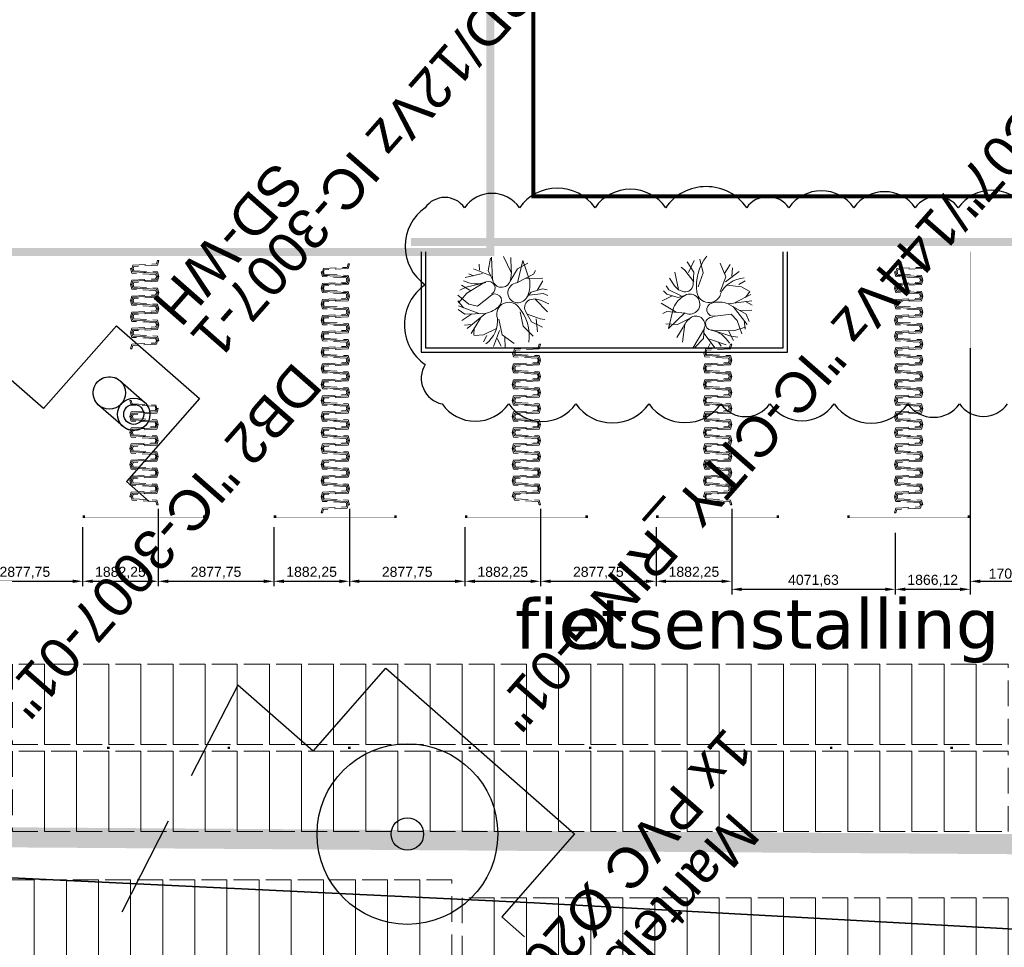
# Model space of a CAD drawing. Header units: millimetres. Extents: x 747415 to 1601423, y -236173 to 551995.
# Tile 159 of 256: x 990048 to 1014566, y -11749 to 11361. Entities that reach past the tile are written whole.
import ezdxf
from ezdxf.enums import TextEntityAlignment as Align
from ezdxf.lldxf.tags import DXFTag

# ---------------------------------------------------------------- set-up
doc = ezdxf.new("R2010")
doc.units = ezdxf.units.MM
doc.header["$LTSCALE"] = 100
doc.header["$MEASUREMENT"] = 0
for name, pattern in [('BORDER', [44.45, 12.7, -6.35, 12.7, -6.35, 0, -6.35]), ('BORDER2', [22.225, 6.35, -3.175, 6.35, -3.175, 0, -3.175]), ('BORDERX2', [88.9, 25.4, -12.7, 25.4, -12.7, 0, -12.7]), ('DASHED', [19.05, 12.7, -6.35]), ('DASHED2', [9.525, 6.35, -3.175])]:
    doc.linetypes.add(name, pattern=pattern)
doc.layers.get('0').update_dxf_attribs({"linetype": 'CONTINUOUS', "lineweight": 0})
doc.layers.get('DEFPOINTS').update_dxf_attribs({"color": 6, "linetype": 'CONTINUOUS', "lineweight": 0})
for name, color, linetype, lineweight in [('00--F-IL-PERCEELDEF', 30, 'BORDER', 0), ('T--A9032_HEKWERKEN', 8, 'CONTINUOUS', 0), ('T--L9020_GEBOUWEN', 252, 'CONTINUOUS', 0), ('T--L9032_HEKWERKEN', 7, 'CONTINUOUS', 0), ('T--L9042_BOMEN', 84, 'CONTINUOUS', 0), ('T--L9052_Hemelwaterafvoer', 130, 'HEMELWATER_AFVOER', 0), ('T--L9071_TERREINMEUBILAIR_Fietsrek', 8, 'DASHED2', 0)]:
    doc.layers.add(name, color=color, linetype=linetype, lineweight=lineweight)
for name, color, linetype in [('T--L9000_PERCELEN', 4, 'BORDERX2'), ('T--L9041_PARKEERPLAATS', 8, 'DASHED2'), ('T--L9041_VERHARDING_Wegen', 7, 'CONTINUOUS'), ('T--L9052_Ductjoint', 6, 'CONTINUOUS'), ('T--L9064_Glasvezel', 54, 'CONTINUOUS'), ('T--M9041_VERHARDING', 244, 'CONTINUOUS'), ('T--T90--_TERREIN', 7, 'BORDER2'), ('T--T9041_PARKEERPLAATS', 8, 'DASHED2')]:
    doc.layers.add(name, color=color, linetype=linetype)
doc.styles.get("Standard").update_dxf_attribs({"font": 'arial.ttf'})
doc.styles.add('vddonk Arial', font='arial.ttf')
tags = doc.linetypes.add('HEMELWATER_AFVOER', pattern='A,12.7,-5.08,["HWA",Standard,S=2.54,R=0,X=-2.54,Y=-1.27],-7.62', length=25.4).pattern_tags.tags
tags[6] = DXFTag(74, 10)
doc.dimstyles.new('Gebr vd Donk', dxfattribs={"dimtxt": 1.5, "dimasz": 1.5, "dimexe": 0, "dimexo": 0, "dimgap": 0.3, "dimtad": 1, "dimdec": 1, "dimzin": 0, "dimdsep": 46, "dimtxsty": 'vddonk Arial', "dimcen": 0.1, "dimclrd": 6, "dimclre": 6, "dimclrt": 6, "dimadec": 0, "dimazin": 0, "dimtfac": 1, "dimtdec": 1, "dimtmove": 0, "dimatfit": 0, "dimfxl": 1, "dimtolj": 1, "dimtzin": 0, "dimlwd": 18, "dimlwe": 18, "dimarcsym": 0})
doc.dimstyles.new('ISO-250', dxfattribs={"dimscale": 100, "dimtxt": 2.5, "dimasz": 2.5, "dimexe": 1.25, "dimexo": 5, "dimtad": 1, "dimtxsty": 'Standard', "dimcen": 2.5, "dimadec": 0, "dimazin": 0, "dimtfac": 1, "dimtmove": 0, "dimatfit": 3, "dimfxl": 1, "dimarcsym": 0})

# ---------------------------------------------------------------- blocks, each defined once
blk = doc.blocks.new('FMEBLOCK6')
at = {"layer": 'T--L9000_PERCELEN', "flags": 128}
blk.add_lwpolyline([(-222.195065, 94.921288), (-251.620115, 100.616588), (-297.543065, 109.524512), (-337.647015, 117.167537), (-330.464115, 154.579588), (-318.094025, 152.154437), (-273.823165, 143.747337), (-224.196065, 134.337287), (-208.583205, 131.452587), (-197.439015, 136.971413), (-186.556105, 142.270537), (-136.598035, 132.414587), (-119.415195, 113.922413), (-36.125985, 98.003588), (6.067975, 90.023538), (53.291805, 80.914438), (90.404835, 73.913287), (122.112865, 67.765588), (143.704805, 62.535362), (157.446845, 57.366563), (171.935005, 49.926337), (182.331925, 44.522562), (208.965925, 23.814537), (210.678965, 5.367537), (247.852945, -33.029587), (282.048885, -68.514712), (337.647015, -125.749487), (325.535905, -138.670512), (317.706935, -146.918688), (308.433795, -152.464488), (305.025885, -154.579588), (288.721875, -133.669412), (269.087925, -109.047413), (260.568955, -98.204437), (159.362975, 17.296337), (157.498825, 19.424438), (149.484015, 23.044288), (139.909805, 26.793487), (135.052895, 26.028438), (133.477855, 26.594587), (99.043865, 33.291537), (-0.134205, 52.487337), (-43.354195, 60.693588), (-58.920135, 63.604288), (-60.972195, 63.930587), (-126.040115, 76.402462), (-180.772065, 86.816438), (-219.337085, 94.368462)], close=True, dxfattribs=at)
blk = doc.blocks.new('FMEBLOCK10')
at = {"layer": 'T--L9000_PERCELEN', "flags": 128}
blk.add_lwpolyline([(-144.82893, 14.817888), (-145.02397, 15.050913), (-145.20705, 15.294013), (-145.37702, 15.545888), (-145.53411, 15.805888), (-145.67694, 16.074013), (-145.80712, 16.348963), (-145.92304, 16.630088), (-146.02401, 16.917063), (-146.11095, 17.207938), (-146.18294, 17.503038), (-146.23906, 17.802038), (-146.28092, 18.102988), (-146.30714, 18.405888), (-146.31795, 18.710088), (-146.31404, 19.012988), (-146.29403, 19.316863), (-146.25907, 19.619113), (-146.20801, 19.918113), (-146.142, 20.214838), (-146.06196, 20.507988), (-145.96605, 20.796913), (-145.85703, 21.079988), (-145.73306, 21.357863), (-145.59506, 21.628913), (-145.44303, 21.891838), (-145.27904, 22.147938), (-145.10102, 22.394938), (-144.91196, 22.631863), (-144.71002, 22.860013), (-144.49704, 23.077113), (-144.27394, 23.283813), (-138.30613, 28.697013), (-116.62012, 47.487863), (-60.22895, 97.082863), (-54.67905, 96.186838), (-37.62294, 111.871013), (-29.08511, 118.037888), (-23.65504, 118.892963), (-18.79813, 119.658013), (-9.22392, 115.908813), (-1.20911, 112.288963), (0.65504, 110.160863), (101.86102, -5.339912), (110.37999, -16.182887), (130.01394, -40.804887), (146.31795, -61.715062), (145.31699, -62.344912), (128.53504, -71.838162), (109.77095, -81.221887), (96.853, -87.145012), (86.75508, -91.497087), (65.77494, -99.458937), (35.85286, -109.074062), (-3.25703, -117.914062), (-11.3781, -119.658012), (-17.09406, -117.515937), (-48.71308, -83.590162), (-53.87704, -83.911912), (-58.06511, -84.172887)], close=True, dxfattribs=at)
blk = doc.blocks.new('boom15')
for p, q in [((-527, 1919), (-502, 2147)), ((-297, 1976), (-228, 2217)), ((-130, 1313), (-297, 1976)), ((33, 1616), (578, 2305)), ((36, 1887), (179, 2324)), ((803, 1277), (976, 1988)), ((976, 1988), (974, 2222)), ((1174, 1580), (1359, 2157)), ((-933, 989), (-1054, 1855)), ((-414, 1658), (-921, 1885)), ((-299, 1379), (-527, 1919)), ((6, 1614), (36, 1887)), ((103, 1333), (6, 1614)), ((691, 1213), (1174, 1580)), ((994, 1781), (1631, 1936)), ((1443, 1197), (1872, 1759)), ((-837, 1233), (-1799, 760)), ((-1355, 546), (-1704, 1021)), ((-1202, 1372), (-1390, 1455)), ((-665, 606), (-1202, 1372)), ((-20, 1187), (-299, 1379)), ((742, 946), (1443, 1197)), ((-1799, 760), (-667, 633)), ((-707, 259), (-1355, 546)), ((2008, 208), (2349, 852)), ((-1284, 245), (-1881, 157)), ((-1106, 279), (-1876, -213)), ((1245, -58), (2008, 208)), ((1796, 54), (2626, -145)), ((2095, 351), (2621, 433)), ((2217, -9), (2566, 238)), ((1719, -107), (2116, -713)), ((-657, -622), (-1779, -801)), ((-1067, -892), (-1721, -850)), ((-853, -756), (-1075, -1625)), ((-633, -583), (-1067, -892)), ((-486, -923), (-122, -1876)), ((157, -632), (740, -1195)), ((1052, -743), (1910, -1563)), ((1052, -743), (1213, -1759)), ((1307, -974), (2124, -1327)), ((2116, -713), (2199, -1149)), ((2128, -541), (2464, -665)), ((-1057, -1316), (-1349, -1378)), ((-909, -1150), (-602, -1972)), ((-429, -1053), (170, -1805)), ((740, -1195), (687, -1624)), ((1095, -1029), (849, -2134)), ((1156, -1412), (1548, -1865)), ((1683, -1347), (1760, -1711)), ((1835, -1217), (2202, -1185)), ((-736, -1577), (-805, -1818)), ((17, -1611), (-201, -2109)), ((-122, -1876), (66, -2167)), ((170, -1805), (687, -2148)), ((687, -1624), (324, -2225)), ((916, -1875), (602, -2201)), ((1213, -1759), (1028, -2119))]:
    blk.add_line(p, q)
for centre, radius, start, end in [((2202, -720), 2299, 90.1584, 137.766), ((-489, -88), 1366, 69.1371, 104.7771), ((-180, 722), 499, 193.4334, 69.1371), ((447, 1547), 405, 211.8517, 304.0727), ((951, 416), 610, 137.766, 290.4277), ((-972, -1088), 1373, 78.8774, 104.2894), ((-793, -182), 450, 291.1226, 78.8774), ((-228, -761), 329, 37.3129, 210.0334), ((357, -363), 335, 54.2855, 233.3427), ((-276, -1244), 1420, 20.6569, 54.2855), ((1523, -1479), 1386, 42.6086, 104.3272), ((-1617, -1563), 1275, 338.1185, 30.0334)]:
    blk.add_arc(centre, radius, start, end)
blk = doc.blocks.new('90_PARKEERPL_BROMFIETS_0800x2000')
at = {"layer": 'T--L9041_PARKEERPLAATS', "lineweight": 0}
blk.add_lwpolyline([(-400, -1000), (400, -1000), (400, 1000), (-400, 1000)], close=True, dxfattribs=at)
at = {"layer": 'T--T9041_PARKEERPLAATS', "linetype": 'Continuous', "lineweight": 0, "flags": 12}
blk.add_attdef('T--T9041_PARKEERPL_FIETS', text='', height=500, dxfattribs=at).set_placement((0, 0), align=Align.MIDDLE_CENTER)
blk = doc.blocks.new('*U325')
at = {"layer": 'T--L9071_TERREINMEUBILAIR_Fietsrek'}
blk.add_blockref('90_PARKEERPL_BROMFIETS_0800x2000', (0, 0), dxfattribs=at)
blk = doc.blocks.new('*U326')
at = {"layer": 'T--L9071_TERREINMEUBILAIR_Fietsrek', "color": 0, "linetype": 'ByBlock', "lineweight": -2, "transparency": 16777216}
for p in [(8000, 0), (8800, 0), (9600, 0), (10400, 0), (11200, 0), (12000, 0), (12800, 0), (13600, 0), (14400, 0), (15200, 0), (16000, 0), (16800, 0), (17600, 0), (18400, 0), (19200, 0), (20000, 0), (20800, 0), (21600, 0), (22400, 0), (23200, 0), (24000, 0), (24800, 0), (25600, 0), (26400, 0), (27200, 0), (28000, 0), (28800, 0), (29600, 0), (30400, 0), (31200, 0), (32000, 0)]:
    blk.add_blockref('*U325', p, dxfattribs=at)
blk = doc.blocks.new('*U327')
at = {"layer": 'T--L9071_TERREINMEUBILAIR_Fietsrek'}
blk.add_blockref('90_PARKEERPL_BROMFIETS_0800x2000', (0, 0), dxfattribs=at)
blk = doc.blocks.new('*U328')
at = {"layer": 'T--L9071_TERREINMEUBILAIR_Fietsrek', "color": 0, "linetype": 'ByBlock', "lineweight": -2, "transparency": 16777216}
for p in [(0, 0), (800, 0), (1600, 0), (2400, 0), (3200, 0), (4000, 0), (4800, 0), (5600, 0), (6400, 0), (7200, 0), (8000, 0), (8800, 0), (9600, 0), (10400, 0), (11200, 0), (12000, 0), (12800, 0), (13600, 0), (14400, 0), (15200, 0), (16000, 0), (16800, 0), (17600, 0), (18400, 0), (19200, 0), (20000, 0), (20800, 0)]:
    blk.add_blockref('*U327', p, dxfattribs=at)
blk = doc.blocks.new('*U329')
at = {"layer": 'T--L9071_TERREINMEUBILAIR_Fietsrek'}
blk.add_blockref('90_PARKEERPL_BROMFIETS_0800x2000', (0, 0), dxfattribs=at)
blk = doc.blocks.new('*U330')
at = {"layer": 'T--L9071_TERREINMEUBILAIR_Fietsrek', "color": 0, "linetype": 'ByBlock', "lineweight": -2, "transparency": 16777216}
for p in [(0, 0), (800, 0), (1600, 0), (2400, 0), (3200, 0), (4000, 0), (4800, 0), (5600, 0), (6400, 0), (7200, 0), (8000, 0), (8800, 0), (9600, 0), (10400, 0), (11200, 0), (12000, 0), (12800, 0), (13600, 0), (14400, 0), (15200, 0), (16000, 0), (16800, 0), (17600, 0), (18400, 0), (19200, 0), (20000, 0), (20800, 0), (21600, 0), (22400, 0), (23200, 0), (24000, 0), (24800, 0), (25600, 0), (26400, 0), (27200, 0), (28000, 0), (28800, 0), (29600, 0), (30400, 0), (31200, 0), (32000, 0)]:
    blk.add_blockref('*U329', p, dxfattribs=at)
blk = doc.blocks.new('90_PARKEERPL_FIETS_0800x1500')
at = {"layer": 'T--L9071_TERREINMEUBILAIR_Fietsrek', "ltscale": 0.5}
blk.add_lwpolyline([(672, -200), (640, -200), (615, -115), (25, -85), (0, 0), (25, 85), (615, 115), (640, 200), (672, 200), (638, 85), (48, 55), (31, 0), (48, -55), (638, -85)], close=True, dxfattribs=at)
blk = doc.blocks.new('*U340')
at = {"layer": 'T--L9071_TERREINMEUBILAIR_Fietsrek', "ltscale": 0.5}
blk.add_blockref('90_PARKEERPL_FIETS_0800x1500', (-925, 0, 0), dxfattribs=at)
blk = doc.blocks.new('*U341')
at = {"layer": 'T--L9071_TERREINMEUBILAIR_Fietsrek', "color": 0, "linetype": 'ByBlock', "lineweight": -2, "transparency": 16777216}
for p in [(0, 2000), (0, 1600), (0, 1200), (0, 800), (0, 400), (0, 0)]:
    blk.add_blockref('*U340', p, dxfattribs=at)
blk = doc.blocks.new('*U342')
at = {"layer": 'T--L9071_TERREINMEUBILAIR_Fietsrek', "ltscale": 0.5}
blk.add_blockref('90_PARKEERPL_FIETS_0800x1500', (-925, 0, 0), dxfattribs=at)
blk = doc.blocks.new('*U339')
at = {"layer": 'T--L9071_TERREINMEUBILAIR_Fietsrek', "color": 0, "linetype": 'ByBlock', "lineweight": -2, "transparency": 16777216}
for p in [(0, 1600), (0, 1200), (0, 800), (0, 400), (0, 0)]:
    blk.add_blockref('*U342', p, dxfattribs=at)
blk = doc.blocks.new('*U343')
at = {"layer": 'T--L9071_TERREINMEUBILAIR_Fietsrek', "ltscale": 0.5}
blk.add_blockref('90_PARKEERPL_FIETS_0800x1500', (-925, 0, 0), dxfattribs=at)
blk = doc.blocks.new('*U344')
at = {"layer": 'T--L9071_TERREINMEUBILAIR_Fietsrek', "color": 0, "linetype": 'ByBlock', "lineweight": -2, "transparency": 16777216}
for p in [(0, 1600), (0, 1200), (0, 800), (0, 400), (0, 0)]:
    blk.add_blockref('*U343', p, dxfattribs=at)
blk = doc.blocks.new('*U346')
at = {"layer": 'T--L9071_TERREINMEUBILAIR_Fietsrek', "ltscale": 0.5}
blk.add_blockref('90_PARKEERPL_FIETS_0800x1500', (-925, 0, 0), dxfattribs=at)
blk = doc.blocks.new('*U345')
at = {"layer": 'T--L9071_TERREINMEUBILAIR_Fietsrek', "color": 0, "linetype": 'ByBlock', "lineweight": -2, "transparency": 16777216}
for p in [(0, 2000), (0, 1600), (0, 1200), (0, 800), (0, 400), (0, 0)]:
    blk.add_blockref('*U346', p, dxfattribs=at)
blk = doc.blocks.new('*U350')
at = {"layer": 'T--L9071_TERREINMEUBILAIR_Fietsrek', "ltscale": 0.5}
blk.add_blockref('90_PARKEERPL_FIETS_0800x1500', (-925, 0, 0), dxfattribs=at)
blk = doc.blocks.new('*U351')
at = {"layer": 'T--L9071_TERREINMEUBILAIR_Fietsrek', "color": 0, "linetype": 'ByBlock', "lineweight": -2, "transparency": 16777216}
for p in [(0, 3600), (0, 3200), (0, 2800), (0, 2400), (0, 2000), (0, 1600), (0, 1200), (0, 800), (0, 400), (0, 0)]:
    blk.add_blockref('*U350', p, dxfattribs=at)
blk = doc.blocks.new('*U352')
at = {"layer": 'T--L9071_TERREINMEUBILAIR_Fietsrek', "ltscale": 0.5}
blk.add_blockref('90_PARKEERPL_FIETS_0800x1500', (-925, 0, 0), dxfattribs=at)
blk = doc.blocks.new('*U349')
at = {"layer": 'T--L9071_TERREINMEUBILAIR_Fietsrek', "color": 0, "linetype": 'ByBlock', "lineweight": -2, "transparency": 16777216}
for p in [(0, 3200), (0, 2800), (0, 2400), (0, 2000), (0, 1600), (0, 1200), (0, 800), (0, 400), (0, 0)]:
    blk.add_blockref('*U352', p, dxfattribs=at)
blk = doc.blocks.new('*U357')
at = {"layer": 'T--L9071_TERREINMEUBILAIR_Fietsrek', "ltscale": 0.5}
blk.add_blockref('90_PARKEERPL_FIETS_0800x1500', (-925, 0, 0), dxfattribs=at)
blk = doc.blocks.new('*U358')
at = {"layer": 'T--L9071_TERREINMEUBILAIR_Fietsrek', "color": 0, "linetype": 'ByBlock', "lineweight": -2, "transparency": 16777216}
for p in [(0, 5600), (0, 5200), (0, 4800), (0, 4400), (0, 4000), (0, 3600), (0, 3200), (0, 2800), (0, 2400), (0, 2000), (0, 1600), (0, 1200), (0, 800), (0, 400), (0, 0)]:
    blk.add_blockref('*U357', p, dxfattribs=at)
blk = doc.blocks.new('*U359')
at = {"layer": 'T--L9071_TERREINMEUBILAIR_Fietsrek', "ltscale": 0.5}
blk.add_blockref('90_PARKEERPL_FIETS_0800x1500', (-925, 0, 0), dxfattribs=at)
blk = doc.blocks.new('*U360')
at = {"layer": 'T--L9071_TERREINMEUBILAIR_Fietsrek', "color": 0, "linetype": 'ByBlock', "lineweight": -2, "transparency": 16777216}
for p in [(0, 5600), (0, 5200), (0, 4800), (0, 4400), (0, 4000), (0, 3600), (0, 3200), (0, 2800), (0, 2400), (0, 2000), (0, 1600), (0, 1200), (0, 800), (0, 400), (0, 0)]:
    blk.add_blockref('*U359', p, dxfattribs=at)
blk = doc.blocks.new('*U364')
at = {"layer": 'T--L9071_TERREINMEUBILAIR_Fietsrek', "ltscale": 0.5}
blk.add_blockref('90_PARKEERPL_FIETS_0800x1500', (-925, 0, 0), dxfattribs=at)
blk = doc.blocks.new('*U365')
at = {"layer": 'T--L9071_TERREINMEUBILAIR_Fietsrek', "color": 0, "linetype": 'ByBlock', "lineweight": -2, "transparency": 16777216}
for p in [(0, 3600), (0, 3200), (0, 2800), (0, 2400), (0, 2000), (0, 1600), (0, 1200), (0, 800), (0, 400), (0, 0)]:
    blk.add_blockref('*U364', p, dxfattribs=at)
blk = doc.blocks.new('*U366')
at = {"layer": 'T--L9071_TERREINMEUBILAIR_Fietsrek', "ltscale": 0.5}
blk.add_blockref('90_PARKEERPL_FIETS_0800x1500', (-925, 0, 0), dxfattribs=at)
blk = doc.blocks.new('*U363')
at = {"layer": 'T--L9071_TERREINMEUBILAIR_Fietsrek', "color": 0, "linetype": 'ByBlock', "lineweight": -2, "transparency": 16777216}
for p in [(0, 3200), (0, 2800), (0, 2400), (0, 2000), (0, 1600), (0, 1200), (0, 800), (0, 400), (0, 0)]:
    blk.add_blockref('*U366', p, dxfattribs=at)
blk = doc.blocks.new('*U367')
at = {"layer": 'T--L9071_TERREINMEUBILAIR_Fietsrek', "ltscale": 0.5}
blk.add_blockref('90_PARKEERPL_FIETS_0800x1500', (-925, 0, 0), dxfattribs=at)
blk = doc.blocks.new('*U368')
at = {"layer": 'T--L9071_TERREINMEUBILAIR_Fietsrek', "color": 0, "linetype": 'ByBlock', "lineweight": -2, "transparency": 16777216}
for p in [(0, 5600), (0, 5200), (0, 4800), (0, 4400), (0, 4000), (0, 3600), (0, 3200), (0, 2800), (0, 2400), (0, 2000), (0, 1600), (0, 1200), (0, 800), (0, 400), (0, 0)]:
    blk.add_blockref('*U367', p, dxfattribs=at)
blk = doc.blocks.new('*U369')
at = {"layer": 'T--L9071_TERREINMEUBILAIR_Fietsrek', "ltscale": 0.5}
blk.add_blockref('90_PARKEERPL_FIETS_0800x1500', (-925, 0, 0), dxfattribs=at)
blk = doc.blocks.new('*U370')
at = {"layer": 'T--L9071_TERREINMEUBILAIR_Fietsrek', "color": 0, "linetype": 'ByBlock', "lineweight": -2, "transparency": 16777216}
for p in [(0, 5600), (0, 5200), (0, 4800), (0, 4400), (0, 4000), (0, 3600), (0, 3200), (0, 2800), (0, 2400), (0, 2000), (0, 1600), (0, 1200), (0, 800), (0, 400), (0, 0)]:
    blk.add_blockref('*U369', p, dxfattribs=at)
blk = doc.blocks.new('*D411')
at = {"layer": 'DEFPOINTS', "color": 0, "transparency": 16777216}
for p in [(988738, -324), (991616, -778), (991616, -2630)]:
    blk.add_point(p, dxfattribs=at)
at = {"layer": 'T--M9041_VERHARDING', "color": 0, "lineweight": -2, "transparency": 16777216}
for p, q in [((988738, -824), (988738, -2755)), ((991616, -1278), (991616, -2755)), ((988988, -2630), (991366, -2630))]:
    blk.add_line(p, q, dxfattribs=at)
at = {"layer": 'T--M9041_VERHARDING', "color": 0, "transparency": 16777216}
for points in [[(988988, -2588), (988988, -2672), (988738, -2630)], [(991366, -2588), (991366, -2672), (991616, -2630)]]:
    blk.add_solid(points, dxfattribs=at)
at = {"layer": 'T--M9041_VERHARDING', "color": 0, "transparency": 16777216, "insert": (990177, -2417), "char_height": 250, "attachment_point": 5}
blk.add_mtext('2877,75', dxfattribs=at)
blk = doc.blocks.new('*D412')
at = {"layer": 'DEFPOINTS', "color": 0, "transparency": 16777216}
for p in [(993498, -324), (991616, -778), (993498, -2630)]:
    blk.add_point(p, dxfattribs=at)
at = {"layer": 'T--M9041_VERHARDING', "color": 0, "lineweight": -2, "transparency": 16777216}
for p, q in [((993498, -824), (993498, -2755)), ((991616, -1278), (991616, -2755)), ((991866, -2630), (993248, -2630))]:
    blk.add_line(p, q, dxfattribs=at)
at = {"layer": 'T--M9041_VERHARDING', "color": 0, "transparency": 16777216}
for points in [[(991866, -2588), (991866, -2672), (991616, -2630)], [(993248, -2588), (993248, -2672), (993498, -2630)]]:
    blk.add_solid(points, dxfattribs=at)
at = {"layer": 'T--M9041_VERHARDING', "color": 0, "transparency": 16777216, "insert": (992557, -2417), "char_height": 250, "attachment_point": 5}
blk.add_mtext('1882,25', dxfattribs=at)
blk = doc.blocks.new('*D413')
at = {"layer": 'DEFPOINTS', "color": 0, "transparency": 16777216}
for p in [(993498, -324), (996376, -778), (996376, -2630)]:
    blk.add_point(p, dxfattribs=at)
at = {"layer": 'T--M9041_VERHARDING', "color": 0, "lineweight": -2, "transparency": 16777216}
for p, q in [((993498, -824), (993498, -2755)), ((996376, -1278), (996376, -2755)), ((993748, -2630), (996126, -2630))]:
    blk.add_line(p, q, dxfattribs=at)
at = {"layer": 'T--M9041_VERHARDING', "color": 0, "transparency": 16777216}
for points in [[(993748, -2588), (993748, -2672), (993498, -2630)], [(996126, -2588), (996126, -2672), (996376, -2630)]]:
    blk.add_solid(points, dxfattribs=at)
at = {"layer": 'T--M9041_VERHARDING', "color": 0, "transparency": 16777216, "insert": (994937, -2417), "char_height": 250, "attachment_point": 5}
blk.add_mtext('2877,75', dxfattribs=at)
blk = doc.blocks.new('*D414')
at = {"layer": 'DEFPOINTS', "color": 0, "transparency": 16777216}
for p in [(998258, -324), (996376, -778), (998258, -2630)]:
    blk.add_point(p, dxfattribs=at)
at = {"layer": 'T--M9041_VERHARDING', "color": 0, "lineweight": -2, "transparency": 16777216}
for p, q in [((998258, -824), (998258, -2755)), ((996376, -1278), (996376, -2755)), ((996626, -2630), (998008, -2630))]:
    blk.add_line(p, q, dxfattribs=at)
at = {"layer": 'T--M9041_VERHARDING', "color": 0, "transparency": 16777216}
for points in [[(996626, -2588), (996626, -2672), (996376, -2630)], [(998008, -2588), (998008, -2672), (998258, -2630)]]:
    blk.add_solid(points, dxfattribs=at)
at = {"layer": 'T--M9041_VERHARDING', "color": 0, "transparency": 16777216, "insert": (997317, -2417), "char_height": 250, "attachment_point": 5}
blk.add_mtext('1882,25', dxfattribs=at)
blk = doc.blocks.new('*D415')
at = {"layer": 'DEFPOINTS', "color": 0, "transparency": 16777216}
for p in [(998258, -324), (1001136, -778), (1001136, -2630)]:
    blk.add_point(p, dxfattribs=at)
at = {"layer": 'T--M9041_VERHARDING', "color": 0, "lineweight": -2, "transparency": 16777216}
for p, q in [((998258, -824), (998258, -2755)), ((1001136, -1278), (1001136, -2755)), ((998508, -2630), (1000886, -2630))]:
    blk.add_line(p, q, dxfattribs=at)
at = {"layer": 'T--M9041_VERHARDING', "color": 0, "transparency": 16777216}
for points in [[(998508, -2588), (998508, -2672), (998258, -2630)], [(1000886, -2588), (1000886, -2672), (1001136, -2630)]]:
    blk.add_solid(points, dxfattribs=at)
at = {"layer": 'T--M9041_VERHARDING', "color": 0, "transparency": 16777216, "insert": (999697, -2417), "char_height": 250, "attachment_point": 5}
blk.add_mtext('2877,75', dxfattribs=at)
blk = doc.blocks.new('*D416')
at = {"layer": 'DEFPOINTS', "color": 0, "transparency": 16777216}
for p in [(1003018, -324), (1001136, -778), (1003018, -2630)]:
    blk.add_point(p, dxfattribs=at)
at = {"layer": 'T--M9041_VERHARDING', "color": 0, "lineweight": -2, "transparency": 16777216}
for p, q in [((1003018, -824), (1003018, -2755)), ((1001136, -1278), (1001136, -2755)), ((1001386, -2630), (1002768, -2630))]:
    blk.add_line(p, q, dxfattribs=at)
at = {"layer": 'T--M9041_VERHARDING', "color": 0, "transparency": 16777216}
for points in [[(1001386, -2588), (1001386, -2672), (1001136, -2630)], [(1002768, -2588), (1002768, -2672), (1003018, -2630)]]:
    blk.add_solid(points, dxfattribs=at)
at = {"layer": 'T--M9041_VERHARDING', "color": 0, "transparency": 16777216, "insert": (1002077, -2417), "char_height": 250, "attachment_point": 5}
blk.add_mtext('1882,25', dxfattribs=at)
blk = doc.blocks.new('*D417')
at = {"layer": 'DEFPOINTS', "color": 0, "transparency": 16777216}
for p in [(1003018, -324), (1005896, -778), (1005896, -2630)]:
    blk.add_point(p, dxfattribs=at)
at = {"layer": 'T--M9041_VERHARDING', "color": 0, "lineweight": -2, "transparency": 16777216}
for p, q in [((1003018, -824), (1003018, -2755)), ((1005896, -1278), (1005896, -2755)), ((1003268, -2630), (1005646, -2630))]:
    blk.add_line(p, q, dxfattribs=at)
at = {"layer": 'T--M9041_VERHARDING', "color": 0, "transparency": 16777216}
for points in [[(1003268, -2588), (1003268, -2672), (1003018, -2630)], [(1005646, -2588), (1005646, -2672), (1005896, -2630)]]:
    blk.add_solid(points, dxfattribs=at)
at = {"layer": 'T--M9041_VERHARDING', "color": 0, "transparency": 16777216, "insert": (1004457, -2417), "char_height": 250, "attachment_point": 5}
blk.add_mtext('2877,75', dxfattribs=at)
blk = doc.blocks.new('*D418')
at = {"layer": 'DEFPOINTS', "color": 0, "transparency": 16777216}
for p in [(1007778, -324), (1005896, -778), (1007778, -2630)]:
    blk.add_point(p, dxfattribs=at)
at = {"layer": 'T--M9041_VERHARDING', "color": 0, "lineweight": -2, "transparency": 16777216}
for p, q in [((1007778, -824), (1007778, -2755)), ((1005896, -1278), (1005896, -2755)), ((1006146, -2630), (1007528, -2630))]:
    blk.add_line(p, q, dxfattribs=at)
at = {"layer": 'T--M9041_VERHARDING', "color": 0, "transparency": 16777216}
for points in [[(1006146, -2588), (1006146, -2672), (1005896, -2630)], [(1007528, -2588), (1007528, -2672), (1007778, -2630)]]:
    blk.add_solid(points, dxfattribs=at)
at = {"layer": 'T--M9041_VERHARDING', "color": 0, "transparency": 16777216, "insert": (1006837, -2417), "char_height": 250, "attachment_point": 5}
blk.add_mtext('1882,25', dxfattribs=at)
blk = doc.blocks.new('*D419')
at = {"layer": 'DEFPOINTS', "color": 0, "transparency": 16777216}
for p in [(1007778, -324), (1011850, -924), (1011850, -2830)]:
    blk.add_point(p, dxfattribs=at)
at = {"layer": 'T--M9041_VERHARDING', "color": 0, "lineweight": -2, "transparency": 16777216}
for p, q in [((1007778, -824), (1007778, -2955)), ((1011850, -1424), (1011850, -2955)), ((1008028, -2830), (1011600, -2830))]:
    blk.add_line(p, q, dxfattribs=at)
at = {"layer": 'T--M9041_VERHARDING', "color": 0, "transparency": 16777216}
for points in [[(1008028, -2788), (1008028, -2872), (1007778, -2830)], [(1011600, -2788), (1011600, -2872), (1011850, -2830)]]:
    blk.add_solid(points, dxfattribs=at)
at = {"layer": 'T--M9041_VERHARDING', "color": 0, "transparency": 16777216, "insert": (1009814, -2617), "char_height": 250, "attachment_point": 5}
blk.add_mtext('4071,63', dxfattribs=at)
blk = doc.blocks.new('*D420')
at = {"layer": 'DEFPOINTS', "color": 0, "transparency": 16777216}
for p in [(1013716, 3680), (1011850, -924), (1013716, -2830)]:
    blk.add_point(p, dxfattribs=at)
at = {"layer": 'T--M9041_VERHARDING', "color": 0, "lineweight": -2, "transparency": 16777216}
for p, q in [((1013716, 3180), (1013716, -2955)), ((1011850, -1424), (1011850, -2955)), ((1012100, -2830), (1013466, -2830))]:
    blk.add_line(p, q, dxfattribs=at)
at = {"layer": 'T--M9041_VERHARDING', "color": 0, "transparency": 16777216}
for points in [[(1012100, -2788), (1012100, -2872), (1011850, -2830)], [(1013466, -2788), (1013466, -2872), (1013716, -2830)]]:
    blk.add_solid(points, dxfattribs=at)
at = {"layer": 'T--M9041_VERHARDING', "color": 0, "transparency": 16777216, "insert": (1012783, -2617), "char_height": 250, "attachment_point": 5}
blk.add_mtext('1866,12', dxfattribs=at)
blk = doc.blocks.new('*D421')
at = {"layer": 'DEFPOINTS', "color": 0, "transparency": 16777216}
for p in [(1013716, 3680), (1015416, -778), (1015416, -2630)]:
    blk.add_point(p, dxfattribs=at)
at = {"layer": 'T--M9041_VERHARDING', "color": 0, "lineweight": -2, "transparency": 16777216}
for p, q in [((1013716, 3180), (1013716, -2755)), ((1015416, -1278), (1015416, -2755)), ((1013966, -2630), (1015166, -2630))]:
    blk.add_line(p, q, dxfattribs=at)
at = {"layer": 'T--M9041_VERHARDING', "color": 0, "transparency": 16777216}
for points in [[(1013966, -2588), (1013966, -2672), (1013716, -2630)], [(1015166, -2588), (1015166, -2672), (1015416, -2630)]]:
    blk.add_solid(points, dxfattribs=at)
at = {"layer": 'T--M9041_VERHARDING', "color": 0, "transparency": 16777216, "insert": (1014566, -2440), "char_height": 250, "attachment_point": 5}
blk.add_mtext('1700', dxfattribs=at)
blk = doc.blocks.new('*U441')
at = {"layer": 'T--L9071_TERREINMEUBILAIR_Fietsrek'}
blk.add_blockref('90_PARKEERPL_BROMFIETS_0800x2000', (0, 0), dxfattribs=at)
blk = doc.blocks.new('*U442')
at = {"layer": 'T--L9071_TERREINMEUBILAIR_Fietsrek', "color": 0, "linetype": 'ByBlock', "lineweight": -2, "transparency": 16777216}
for p in [(8000, 0), (8800, 0), (9600, 0), (10400, 0), (11200, 0), (12000, 0), (12800, 0), (13600, 0), (14400, 0), (15200, 0), (16000, 0), (16800, 0), (17600, 0), (18400, 0), (19200, 0), (20000, 0), (20800, 0), (21600, 0), (22400, 0), (23200, 0), (24000, 0), (24800, 0), (25600, 0), (26400, 0), (27200, 0), (28000, 0), (28800, 0), (29600, 0), (30400, 0), (31200, 0), (32000, 0)]:
    blk.add_blockref('*U441', p, dxfattribs=at)

msp = doc.modelspace()

# ---------------------------------------------------------------- hatches: boundary and pattern name
at = {"layer": 'T--A9032_HEKWERKEN', "linetype": 'Continuous'}
for points in [[(991616.051, -1049.004), (991616.051, -989.004), (991676.051, -989.004), (991676.051, -1049.004)], [(994616.051, -1049.004), (994616.051, -989.004), (994676.051, -989.004), (994676.051, -1049.004)], [(996376.051, -1049.004), (996376.051, -989.004), (996436.051, -989.004), (996436.051, -1049.004)], [(999376.051, -1049.004), (999376.051, -989.004), (999436.051, -989.004), (999436.051, -1049.004)], [(1001136.051, -1049.004), (1001136.051, -989.004), (1001196.051, -989.004), (1001196.051, -1049.004)], [(1004136.051, -1049.004), (1004136.051, -989.004), (1004196.051, -989.004), (1004196.051, -1049.004)], [(1005896.051, -1049.004), (1005896.051, -989.004), (1005956.051, -989.004), (1005956.051, -1049.004)], [(1008896.051, -1049.004), (1008896.051, -989.004), (1008956.051, -989.004), (1008956.051, -1049.004)], [(1010656.051, -1049.004), (1010656.051, -989.004), (1010716.051, -989.004), (1010716.051, -1049.004)], [(1013656.051, -1049.004), (1013656.051, -989.004), (1013716.051, -989.004), (1013716.051, -1049.004)], [(992225.685, -6809.004), (992225.685, -6749.004), (992285.685, -6749.004), (992285.685, -6809.004)], [(995225.685, -6809.004), (995225.685, -6749.004), (995285.685, -6749.004), (995285.685, -6809.004)], [(998225.685, -6809.004), (998225.685, -6749.004), (998285.685, -6749.004), (998285.685, -6809.004)], [(1001225.685, -6809.004), (1001225.685, -6749.004), (1001285.685, -6749.004), (1001285.685, -6809.004)], [(1004225.685, -6809.004), (1004225.685, -6749.004), (1004285.685, -6749.004), (1004285.685, -6809.004)], [(1007225.685, -6809.004), (1007225.685, -6749.004), (1007285.685, -6749.004), (1007285.685, -6809.004)], [(1010225.685, -6809.004), (1010225.685, -6749.004), (1010285.685, -6749.004), (1010285.685, -6809.004)], [(1013225.685, -6809.004), (1013225.685, -6749.004), (1013285.685, -6749.004), (1013285.685, -6809.004)]]:
    msp.add_hatch(color=256, dxfattribs=at).paths.add_polyline_path(points)

# ---------------------------------------------------------------- linework, layer by layer
at = {"layer": '00--F-IL-PERCEELDEF', "lineweight": 0, "const_width": 500}
msp.add_lwpolyline([(1222893.5, 247382.715), (1206643.35, 14269.488), (1193963.99, 5930.652), (1189625.203, 1516.641), (1188001.379, -126.474), (1186931.061, -1209.507), (1185599.272, -2557.118), (1184329.007, -3842.473), (1183085.811, -5100.438), (1181853.857, -6347.027), (1181066.569, -7144.715), (1172202.608, -7518.195), (1163792.695, -7519.237), (1114311.621, -7519.237), (1110937.701, -7519.237), (1110937.701, -9574.929), (1097000.343, -9574.929), (1068965.693, -9548.39), (1048223.21, -9407.05), (1001161.084, -9086.366), (975840.313, -8913.829), (944973.242, -6261.233)], dxfattribs=at)
at = {"layer": 'T--L9020_GEBOUWEN', "const_width": 200}
msp.add_lwpolyline([(969566.05, 3881), (978816.05, 3880.996), (978816.051, 5575.996), (1001766.043, 5576.014), (1001766.051, 14816.012), (999471.062, 14816.023), (997686.046, 14816.025), (995856.054, 14816.024), (990256.054, 14816.024), (981356.054, 14815.996), (981086.037, 44490.84), (974928.236, 44482.822), (966666.039, 44490.844), (966666.039, 40111.147), (965406.054, 40110.989), (965711.05, 4186.008), (969566.054, 4186)], close=True, dxfattribs=at)
msp.add_lwpolyline([(999796.05, 5821.582), (1068556.5, 5821.68)], dxfattribs=at)
at = {"layer": 'T--L9032_HEKWERKEN', "const_width": 1}
for points in [[(991616.051, -1049.004), (991616.051, -989.004), (991676.051, -989.004), (991676.051, -1049.004)], [(991676.051, -989.004), (991676.051, -1049.004), (994616.051, -1049.004), (994616.051, -989.004)], [(994616.051, -1049.004), (994616.051, -989.004), (994676.051, -989.004), (994676.051, -1049.004)], [(996376.051, -1049.004), (996376.051, -989.004), (996436.051, -989.004), (996436.051, -1049.004)], [(996436.051, -989.004), (996436.051, -1049.004), (999376.051, -1049.004), (999376.051, -989.004)], [(999376.051, -1049.004), (999376.051, -989.004), (999436.051, -989.004), (999436.051, -1049.004)], [(1001136.051, -1049.004), (1001136.051, -989.004), (1001196.051, -989.004), (1001196.051, -1049.004)], [(1001196.051, -989.004), (1001196.051, -1049.004), (1004136.051, -1049.004), (1004136.051, -989.004)], [(1004136.051, -1049.004), (1004136.051, -989.004), (1004196.051, -989.004), (1004196.051, -1049.004)], [(1005896.051, -1049.004), (1005896.051, -989.004), (1005956.051, -989.004), (1005956.051, -1049.004)], [(1005956.051, -989.004), (1005956.051, -1049.004), (1008896.051, -1049.004), (1008896.051, -989.004)], [(1008896.051, -1049.004), (1008896.051, -989.004), (1008956.051, -989.004), (1008956.051, -1049.004)], [(1010656.051, -1049.004), (1010656.051, -989.004), (1010716.051, -989.004), (1010716.051, -1049.004)], [(1010716.051, -989.004), (1010716.051, -1049.004), (1013656.051, -1049.004), (1013656.051, -989.004)], [(1013656.051, -1049.004), (1013656.051, -989.004), (1013716.051, -989.004), (1013716.051, -1049.004)], [(989285.685, -6749.004), (989285.685, -6809.004), (992225.685, -6809.004), (992225.685, -6749.004)], [(992225.685, -6809.004), (992225.685, -6749.004), (992285.685, -6749.004), (992285.685, -6809.004)], [(992285.685, -6749.004), (992285.685, -6809.004), (995225.685, -6809.004), (995225.685, -6749.004)], [(995225.685, -6809.004), (995225.685, -6749.004), (995285.685, -6749.004), (995285.685, -6809.004)], [(995285.685, -6749.004), (995285.685, -6809.004), (998225.685, -6809.004), (998225.685, -6749.004)], [(998225.685, -6809.004), (998225.685, -6749.004), (998285.685, -6749.004), (998285.685, -6809.004)], [(998285.685, -6749.004), (998285.685, -6809.004), (1001225.685, -6809.004), (1001225.685, -6749.004)], [(1001225.685, -6809.004), (1001225.685, -6749.004), (1001285.685, -6749.004), (1001285.685, -6809.004)], [(1001285.685, -6749.004), (1001285.685, -6809.004), (1004225.685, -6809.004), (1004225.685, -6749.004)], [(1004225.685, -6809.004), (1004225.685, -6749.004), (1004285.685, -6749.004), (1004285.685, -6809.004)], [(1004285.685, -6749.004), (1004285.685, -6809.004), (1007225.685, -6809.004), (1007225.685, -6749.004)], [(1007225.685, -6809.004), (1007225.685, -6749.004), (1007285.685, -6749.004), (1007285.685, -6809.004)], [(1007285.685, -6749.004), (1007285.685, -6809.004), (1010225.685, -6809.004), (1010225.685, -6749.004)], [(1010225.685, -6809.004), (1010225.685, -6749.004), (1010285.685, -6749.004), (1010285.685, -6809.004)], [(1010285.685, -6749.004), (1010285.685, -6809.004), (1013225.685, -6809.004), (1013225.685, -6749.004)], [(1013225.685, -6809.004), (1013225.685, -6749.004), (1013285.685, -6749.004), (1013285.685, -6809.004)], [(1013285.685, -6749.004), (1013285.685, -6809.004), (1016225.685, -6809.004), (1016225.685, -6749.004)]]:
    msp.add_lwpolyline(points, close=True, dxfattribs=at)
at = {"layer": 'T--L9041_VERHARDING_Wegen'}
for points in [[(1000046.05, 5576.014), (1000046.05, 3076.014), (1009166.05, 3076.014), (1009166.05, 5581.012)], [(1000156.05, 5576.014), (1000156.05, 3186.014), (1009056.05, 3186.014), (1009056.05, 5581.012)]]:
    msp.add_lwpolyline(points, dxfattribs=at)
at = {"layer": 'T--L9052_Ductjoint'}
msp.add_lwpolyline([(1015090.49, 6677.317, 0.52056705), (1013420.286, 6677.317, 0.52056705), (1012350.101, 6677.317, 0.52056705), (1010818.741, 6677.317, 0.52056705), (1009201.43, 6677.317, 0.52056705), (1008151.944, 6677.317, 0.52056705), (1006134.229, 6677.317, 0.52056705), (1004375.046, 6677.317, 0.52056705), (1002494.908, 6677.317, 0.52056705), (1001124.05, 6677.317, 0.52056705), (1000145.217, 6677.317, 0.52056705), (1000145.217, 4758.127, 0.52056705), (1000145.217, 2770.319, 0.52056705), (1000565.463, 1789.119, 0.52056705), (1002225.348, 1789.119, 0.52056705), (1003895.954, 1789.119, 0.52056705), (1005718.626, 1789.119, 0.52056705), (1007510.682, 1789.119, 0.52056705), (1008726.384, 1789.119, 0.52056705), (1010331.584, 1789.119, 0.52056705), (1012164.545, 1789.119, 0.52056705), (1013449.298, 1789.119, 0.52056705), (1014644.115, 1789.119, 0.52056705)], format="xyb", dxfattribs=at)
at = {"layer": 'T--L9052_Hemelwaterafvoer', "ltscale": 2, "const_width": 100}
msp.add_lwpolyline([(1024057.598, 7886.77), (1024057.598, 6956.623), (1002840.772, 6956.623), (1002840.772, 15770.245), (982051.048, 15770.245), (982051.048, 45230.84), (964641.171, 45230.84), (964641.171, 3131.858)], dxfattribs=at)
at = {"layer": 'T--L9064_Glasvezel', "linetype": 'Continuous'}
for p, q in [((990644.335, 1670.61), (992459.003, 3736.882)), ((992459.003, 3736.882), (994525.275, 1922.213)), ((990644.335, 1670.61), (988765.906, 3320.309)), ((994525.275, 1922.213), (992710.607, -144.058)), ((992710.607, -144.058), (993274.135, -638.968))]:
    msp.add_line(p, q, dxfattribs=at)
at = {"layer": 'T--L9064_Glasvezel', "color": 21}
for p, q in [((997354.851, -6864.751), (999169.519, -4798.479)), ((999169.519, -4798.479), (1003865.591, -8922.726)), ((997354.851, -6864.751), (995476.422, -5215.053)), ((1003865.591, -8922.726), (1002050.923, -10988.997)), ((1002050.923, -10988.997), (1002614.452, -11483.907))]:
    msp.add_line(p, q, dxfattribs=at)
at = {"layer": 'T--L9064_Glasvezel', "color": 21, "linetype": 'DASHED', "ltscale": 2}
msp.add_line((995476.422, -5215.053), (988293.937, -19296.243), dxfattribs=at)
at = {"layer": 'T--L9064_Glasvezel', "linetype": 'Continuous'}
msp.add_lwpolyline([(992547.849, 2366.45), (993154.843, 1833.368, -1), (992621.761, 1226.374), (992014.767, 1759.456, -1)], format="xyb", close=True, dxfattribs=at)
for centre, radius in [((992281.308, 2062.953), 403.924), ((992888.302, 1529.871), 403.924), ((992888.302, 1529.871), 250)]:
    msp.add_circle(centre, radius, dxfattribs=at)
at = {"layer": 'T--L9064_Glasvezel', "color": 21}
for radius in [2250, 403.924]:
    msp.add_circle((999702.887, -8926.874), radius, dxfattribs=at)
at = {"layer": 'T--L9071_TERREINMEUBILAIR_Fietsrek', "const_width": 1}
for points in [[(991616.051, -778.383), (991616.051, 5576.024), (994676.051, 5576.024), (994676.051, -778.383)], [(993146.051, -718.383), (993146.051, 5576.024)], [(996376.051, -778.383), (996376.051, 5576.022), (999436.051, 5576.022), (999436.051, -778.383)], [(997906.051, -718.383), (997906.054, 5576.022)], [(1010656.051, -778.383), (1010656.051, 5581.01), (1013716.051, 5581.01), (1013716.051, -778.383)], [(1012186.051, -718.383), (1012186.056, 5581.01)], [(1001136.051, -778.383), (1001136.051, 3076.014), (1004196.051, 3076.014), (1004196.051, -778.383)], [(1002666.051, -718.383), (1002666.051, 3076.014)], [(1005896.051, -778.383), (1005896.051, 3076.014), (1008956.051, 3076.014), (1008956.051, -778.383)], [(1007426.051, -718.383), (1007426.051, 3076.014)]]:
    msp.add_lwpolyline(points, dxfattribs=at)

# ---------------------------------------------------------------- block references
at = {"layer": 'T--L9000_PERCELEN', "xscale": 1000.000000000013, "yscale": 1000.000000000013, "zscale": 1000.000000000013, "rotation": 228.6878301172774}
for name, p in [('FMEBLOCK6', (1262412.821, 119489.697)), ('FMEBLOCK10', (1087887.23, 61585.928))]:
    msp.add_blockref(name, p, dxfattribs=at)
at = {"layer": 'T--L9042_BOMEN', "linetype": 'Continuous'}
for p, xscale, yscale, rotation in [((1007070.492, 4116.464), 0.5000000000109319, 0.5000000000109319, 50.52863584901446), ((1002084.554, 4515.025), 0.5000000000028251, 0.5000000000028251, 262.7202928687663)]:
    msp.add_blockref('boom15', p, dxfattribs=dict(at, xscale=xscale, yscale=yscale, rotation=rotation))
at = {"layer": 'T--L9071_TERREINMEUBILAIR_Fietsrek', "ltscale": 0.5, "rotation": 180}
for name, p in [('*U339', (992556.933, 4960.996, 0.5)), ('*U360', (997301.051, 4876.014, 0.5)), ('*U370', (1011581.051, 4876.014, 0.5)), ('*U349', (1002061.051, 2876.014, 0.5)), ('*U363', (1006821.051, 2876.014, 0.5)), ('*U345', (992541.051, 1676.014, 0.5))]:
    msp.add_blockref(name, p, dxfattribs=at)
at = {"layer": 'T--L9071_TERREINMEUBILAIR_Fietsrek', "ltscale": 0.5}
for name, p in [('*U344', (993766.933, 3560.996, 0.5)), ('*U358', (998511.051, -523.986, 0.5)), ('*U368', (1012791.051, -523.986, 0.5)), ('*U351', (1003271.051, -523.986, 0.5)), ('*U365', (1008031.051, -523.986, 0.5)), ('*U341', (993751.051, -523.986, 0.5))]:
    msp.add_blockref(name, p, dxfattribs=at)
at = {"layer": 'T--L9071_TERREINMEUBILAIR_Fietsrek'}
for name, p in [('*U442', (982266.051, -5692.454)), ('*U326', (982266.051, -7865.553)), ('*U328', (979609.862, -11064.57)), ('*U330', (1001466.051, -11513.266))]:
    msp.add_blockref(name, p, dxfattribs=at)

# ---------------------------------------------------------------- texts
at = {"layer": 'T--L9064_Glasvezel', "color": 21, "linetype": 'Continuous', "style": 'vddonk Arial'}
msp.add_text('HDPE %%C40 "IC-DC07"/144Vz "IC-CITY_RING-01"', height=1000, rotation=228.7093236, dxfattribs=at).set_placement((1002177.435, -6109.231), align=Align.MIDDLE_RIGHT)
at = {"layer": 'T--L9064_Glasvezel', "linetype": 'Continuous', "style": 'vddonk Arial'}
for s, p in [('SD-RD/12Vz IC-3007-1', (994621.626, 3168.495)), ('SD-WH', (993682.411, 3993.344))]:
    msp.add_text(s, height=1000, rotation=228.7093236, dxfattribs=at).set_placement(p, align=Align.MIDDLE_RIGHT)
msp.add_text('DB2 "IC-3007-01"', height=1000, rotation=228.7093236, dxfattribs=at).set_placement((993001.672, -1090.951), align=Align.BOTTOM_CENTER)
at = {"layer": 'T--L9064_Glasvezel', "color": 21, "linetype": 'Continuous', "style": 'vddonk Arial'}
for s, p in [('1x PVC Ø200 (Lng 8.0)', (1002614.452, -11483.907)), ('Mantelbuis (Tele2)', (1003741.509, -12473.726))]:
    msp.add_text(s, height=1000, rotation=228.7093236, dxfattribs=at).set_placement(p, align=Align.BOTTOM_CENTER)
at = {"layer": 'T--T90--_TERREIN', "lineweight": 0, "insert": (1002381.572, -4666.806), "char_height": 1250, "attachment_point": 7, "line_spacing_factor": 1.2}
msp.add_mtext('{\\fVerdana|b0|i0|c12|p0;fietsenstalling}', dxfattribs=at)

# ---------------------------------------------------------------- dimensions: what is measured, and where the dimension line sits
at = {"layer": 'T--M9041_VERHARDING'}
for base, p1, p2, picture, middle in [((1013716.051, -2830), (1011849.927, -923.986), (1013716.051, 3680.375), '*D420', (1012782.989, -2617.261)), ((1015416.051, -2630), (1013716.051, 3680.375), (1015416.051, -778.383), '*D421', (1014566.051, -2439.857)), ((991616.051, -2630), (988738.298, -323.986), (991616.051, -778.383), '*D411', (990177.174, -2417.261)), ((993498.298, -2630), (991616.051, -778.383), (993498.298, -323.986), '*D412', (992557.174, -2417.261)), ((996376.051, -2630), (993498.298, -323.986), (996376.051, -778.383), '*D413', (994937.174, -2417.261)), ((998258.298, -2630), (996376.051, -778.383), (998258.298, -323.986), '*D414', (997317.174, -2417.261)), ((1001136.051, -2630), (998258.298, -323.986), (1001136.051, -778.383), '*D415', (999697.174, -2417.261)), ((1003018.298, -2630), (1001136.051, -778.383), (1003018.298, -323.986), '*D416', (1002077.174, -2417.261)), ((1005896.051, -2630), (1003018.298, -323.986), (1005896.051, -778.383), '*D417', (1004457.174, -2417.261)), ((1007778.298, -2630), (1005896.051, -778.383), (1007778.298, -323.986), '*D418', (1006837.174, -2417.261)), ((1011849.927, -2829.999), (1007778.298, -323.986), (1011849.927, -923.986), '*D419', (1009814.112, -2617.261))]:
    dim = msp.add_linear_dim(base=base, p1=p1, p2=p2, dimstyle='ISO-250', override={"dimtmove": 1}, dxfattribs=at)
    dim.commit()
    dim.dimension.update_dxf_attribs({"geometry": picture, "text_midpoint": middle})

# ---------------------------------------------------------------- leaders
at = {"layer": 'T--L9064_Glasvezel', "linetype": 'Continuous', "annotation_type": 0, "has_hookline": 1, "hookline_direction": 1, "text_width": 39229.195, "horizontal_direction": (-0.659879, -0.751372, 0)}
msp.add_leader([(981210.9, 6167.493), (982631.432, 12969.707), (982632.422, 12970.834)], dimstyle='Gebr vd Donk', override={"dimgap": 0.3, "dimtad": 0, "dimarcsym": 1}, dxfattribs=at)

doc.saveas('drawing.dxf')
